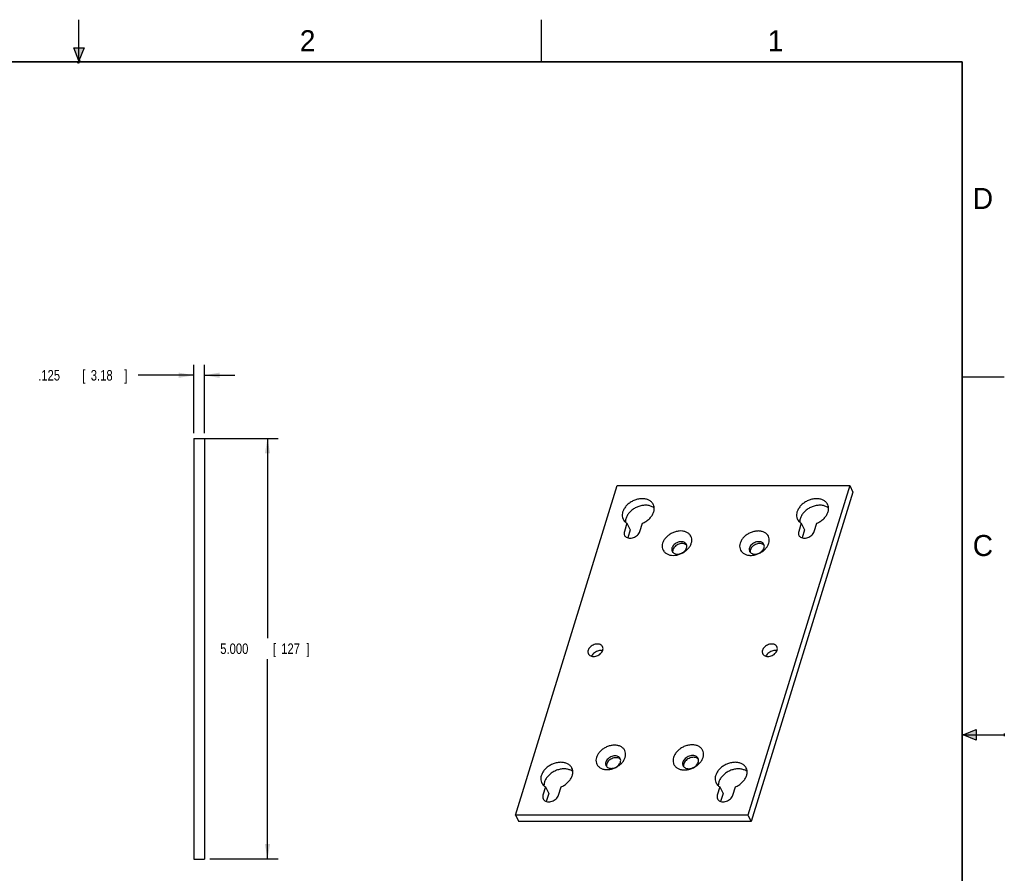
# Model space of a CAD drawing. Header units: inches. Extents: x 0 to 22, y 0 to 17.
# Tile 8 of 8: x 10.3 to 22, y 6.9 to 17. Entities that reach past the tile are written whole.
import ezdxf

# ---------------------------------------------------------------- set-up
doc = ezdxf.new("R2010")
doc.units = ezdxf.units.IN
doc.header["$LTSCALE"] = 1.21
doc.header["$MEASUREMENT"] = 0
doc.layers.get('0').update_dxf_attribs({"linetype": 'CONTINUOUS'})
doc.layers.add('DIMENSIONS', color=7, linetype='CONTINUOUS')
doc.styles.get("Standard").update_dxf_attribs({"font": 'txt', "width": 0.8})
doc.dimstyles.new('DIMSTYLE_1', dxfattribs={"dimtxt": 0.125, "dimasz": 0.18, "dimexe": 0.18, "dimexo": 0.0625, "dimgap": 0.09, "dimtad": 0, "dimtih": 1, "dimtoh": 1, "dimdec": 3, "dimzin": 4, "dimdsep": 46, "dimtxsty": 'STANDARD', "dimblk": '_FILLED', "dimblk1": '_FILLED', "dimblk2": '_FILLED', "dimcen": 0.09, "dimadec": 0, "dimazin": 0, "dimtp": 0.01, "dimtm": 0.01, "dimtfac": 1, "dimtdec": 3, "dimtofl": 0, "dimtmove": 0, "dimatfit": 3, "dimldrblk": '_FILLED', "dimfxl": 1, "dimtolj": 1, "dimtzin": 4, "dimarcsym": 0})

# ---------------------------------------------------------------- blocks, each defined once
blk = doc.blocks.new('_FILLED')
at = {"color": 0, "linetype": 'BYBLOCK'}
blk.add_solid([(0, 0), (-1, 0.174), (-1, -0.174)], dxfattribs=at)
blk = doc.blocks.new('*D2')
at = {"layer": 'DIMENSIONS', "color": 2, "linetype": 'CONTINUOUS'}
for p, q in [((12.429, 12.024), (13.366, 12.024)), ((13.241, 12.024), (13.241, 9.649)), ((13.241, 7.024), (13.241, 9.399)), ((12.554, 7.024), (13.366, 7.024))]:
    blk.add_line(p, q, dxfattribs=at)
at = {"layer": 'DIMENSIONS', "color": 2, "linetype": 'CONTINUOUS', "xscale": 0.18, "yscale": 0.18, "zscale": 0.18}
for p, rotation in [((13.241, 12.024), 90), ((13.241, 7.024), 270)]:
    blk.add_blockref('_FILLED', p, dxfattribs=dict(at, rotation=rotation))
at = {"layer": 'DIMENSIONS', "color": 2, "linetype": 'CONTINUOUS', "width": 0.8}
for s, p in [('5.000', (12.679, 9.461)), ('[', (13.304, 9.461)), ('127', (13.404, 9.461)), (']', (13.704, 9.461))]:
    blk.add_text(s, height=0.125, dxfattribs=at).set_placement(p)
blk = doc.blocks.new('*D3')
at = {"layer": 'DIMENSIONS', "color": 2, "linetype": 'CONTINUOUS'}
for p, q in [((12.366, 12.086), (12.366, 12.899)), ((12.491, 12.086), (12.491, 12.899)), ((12.366, 12.774), (11.703, 12.774)), ((12.491, 12.774), (12.851, 12.774))]:
    blk.add_line(p, q, dxfattribs=at)
at = {"layer": 'DIMENSIONS', "color": 2, "linetype": 'CONTINUOUS', "xscale": 0.18, "yscale": 0.18, "zscale": 0.18}
blk.add_blockref('_FILLED', (12.366, 12.774), dxfattribs=at)
at = {"layer": 'DIMENSIONS', "color": 2, "linetype": 'CONTINUOUS', "xscale": 0.18, "yscale": 0.18, "zscale": 0.18, "rotation": 180}
blk.add_blockref('_FILLED', (12.491, 12.774), dxfattribs=at)
at = {"layer": 'DIMENSIONS', "color": 2, "linetype": 'CONTINUOUS', "width": 0.8}
for s, p in [('.125', (10.515, 12.711)), ('[', (11.04, 12.711)), ('3.18', (11.14, 12.711)), (']', (11.54, 12.711))]:
    blk.add_text(s, height=0.125, dxfattribs=at).set_placement(p)

msp = doc.modelspace()

# ---------------------------------------------------------------- hatches: boundary and pattern name
at = {"linetype": 'CONTINUOUS'}
for points in [[(11, 16.51), (10.9375, 16.6663), (11.0625, 16.6663)], [(21.6663, 8.5625), (21.6663, 8.4375), (21.51, 8.5)]]:
    msp.add_hatch(color=2, dxfattribs=at).paths.add_polyline_path(points)

# ---------------------------------------------------------------- linework, layer by layer
at = {"color": 2, "linetype": 'CONTINUOUS'}
for p, q in [((11, 16.485), (11, 17)), ((16.5, 16.5), (16.5, 17)), ((11, 16.51), (10.9375, 16.6663)), ((10.9375, 16.6663), (11.0625, 16.6663)), ((11.0625, 16.6663), (11, 16.51)), ((11.015, 16.515), (10.985, 16.485)), ((10.985, 16.485), (11, 16.515)), ((11, 16.485), (11.015, 16.515)), ((22, 12.75), (21.5, 12.75)), ((21.51, 8.5), (21.6663, 8.5625)), ((21.6663, 8.5625), (21.6663, 8.4375)), ((21.51, 8.5), (22, 8.5)), ((21.6663, 8.4375), (21.51, 8.5)), ((22, 8.515), (22, 8.485))]:
    msp.add_line(p, q, dxfattribs=at)
at = {"color": 7, "linetype": 'CONTINUOUS'}
for p, q in [((12.3663, 12.0239), (12.3663, 7.0239)), ((12.3663, 12.0239), (12.4913, 12.0239)), ((12.4913, 12.0239), (12.4913, 7.0239)), ((16.1894, 7.5465), (17.3997, 11.4631)), ((17.3997, 11.4631), (20.1629, 11.4631)), ((20.1629, 11.4631), (18.9525, 7.5465)), ((20.201, 11.3854), (18.9907, 7.4688)), ((20.1629, 11.4631), (20.201, 11.3854)), ((17.5142, 11.0141), (17.4835, 10.9148)), ((17.5142, 11.0141), (17.5524, 10.9364)), ((17.6677, 10.9148), (17.6984, 11.0141)), ((19.5866, 11.0141), (19.5559, 10.9148)), ((19.5866, 11.0141), (19.6247, 10.9364)), ((19.7401, 10.9148), (19.7708, 11.0141)), ((17.5524, 10.9364), (17.523, 10.8414)), ((19.6247, 10.9364), (19.5954, 10.8414)), ((16.546, 7.8808), (16.5153, 7.7815)), ((16.546, 7.8808), (16.5841, 7.8031)), ((16.6995, 7.7815), (16.7302, 7.8808)), ((18.6184, 7.8808), (18.5877, 7.7815)), ((18.6184, 7.8808), (18.6565, 7.8031)), ((18.7719, 7.7815), (18.8026, 7.8808)), ((16.5841, 7.8031), (16.5548, 7.7081)), ((18.6565, 7.8031), (18.6271, 7.7081)), ((16.1894, 7.5465), (16.2275, 7.4688)), ((18.9525, 7.5465), (16.1894, 7.5465)), ((18.9525, 7.5465), (18.9907, 7.4688)), ((18.9907, 7.4688), (16.2275, 7.4688)), ((12.3663, 7.0239), (12.4913, 7.0239))]:
    msp.add_line(p, q, dxfattribs=at)
at = {"color": 7, "linetype": 'CONTINUOUS', "const_width": 0.02}
for points in [[(21.5, 16.5), (0.5, 16.5)], [(21.5, 0.5), (21.5, 16.5)]]:
    msp.add_lwpolyline(points, dxfattribs=at)
at = {"color": 7, "linetype": 'CONTINUOUS'}
for points, knots in [([(17.8278, 11.2379), (17.8273, 11.2388), (17.8216, 11.2501), (17.8063, 11.27), (17.7756, 11.291), (17.738, 11.3038), (17.6958, 11.3079), (17.651, 11.3033), (17.6062, 11.2902), (17.5637, 11.2694), (17.5258, 11.2421), (17.4947, 11.2096), (17.4719, 11.1737), (17.4588, 11.1362), (17.4564, 11.099), (17.4627, 11.0744), (17.4682, 11.0628), (17.4687, 11.0617)], [0, 0, 0, 0, 0.0056541, 0.0693141, 0.1362571, 0.2084123, 0.2862998, 0.3691876, 0.4554397, 0.5428871, 0.6291837, 0.7121538, 0.7901478, 0.8624127, 0.929442, 0.9931391, 1, 1, 1, 1]), ([(17.6984, 11.0141), (17.713, 11.0203), (17.7408, 11.0351), (17.7775, 11.0636), (17.8072, 11.0969), (17.8281, 11.1333), (17.8391, 11.1709), (17.8392, 11.2067), (17.8324, 11.2285), (17.8278, 11.2379)], [0, 0, 0, 0, 0.1657998, 0.3285442, 0.4842507, 0.6300733, 0.7650082, 0.8905223, 1, 1, 1, 1]), ([(19.9002, 11.2379), (19.8997, 11.2388), (19.894, 11.2501), (19.8787, 11.27), (19.848, 11.291), (19.8104, 11.3038), (19.7681, 11.3079), (19.7234, 11.3033), (19.6786, 11.2902), (19.6361, 11.2694), (19.5982, 11.2421), (19.567, 11.2096), (19.5442, 11.1737), (19.5312, 11.1362), (19.5288, 11.099), (19.5351, 11.0744), (19.5405, 11.0628), (19.5411, 11.0617)], [0, 0, 0, 0, 0.0056541, 0.0693141, 0.1362571, 0.2084123, 0.2862998, 0.3691876, 0.4554397, 0.5428871, 0.6291837, 0.7121538, 0.7901478, 0.8624127, 0.929442, 0.9931391, 1, 1, 1, 1]), ([(19.7708, 11.0141), (19.7854, 11.0203), (19.8132, 11.0351), (19.8499, 11.0636), (19.8795, 11.0969), (19.9005, 11.1333), (19.9115, 11.1709), (19.9116, 11.2067), (19.9048, 11.2285), (19.9002, 11.2379)], [0, 0, 0, 0, 0.1657998, 0.3285442, 0.4842507, 0.6300733, 0.7650082, 0.8905223, 1, 1, 1, 1]), ([(17.8379, 11.1955), (17.8306, 11.2017), (17.8113, 11.2141), (17.7762, 11.2261), (17.7339, 11.2302), (17.6891, 11.2256), (17.6443, 11.2125), (17.6018, 11.1917), (17.564, 11.1644), (17.5328, 11.1319), (17.51, 11.096), (17.4977, 11.0607), (17.4956, 11.0377), (17.496, 11.0278)], [0, 0, 0, 0, 0.0635519, 0.1501467, 0.243621, 0.3430962, 0.4466089, 0.5515561, 0.6551222, 0.7546962, 0.8482982, 0.9350247, 1, 1, 1, 1]), ([(19.9103, 11.1955), (19.9029, 11.2017), (19.8837, 11.2141), (19.8486, 11.2261), (19.8063, 11.2302), (19.7615, 11.2256), (19.7167, 11.2125), (19.6742, 11.1917), (19.6364, 11.1644), (19.6052, 11.1319), (19.5824, 11.096), (19.5701, 11.0607), (19.568, 11.0377), (19.5684, 11.0278)], [0, 0, 0, 0, 0.0635519, 0.1501467, 0.243621, 0.3430962, 0.4466089, 0.5515561, 0.6551222, 0.7546962, 0.8482982, 0.9350247, 1, 1, 1, 1]), ([(17.4687, 11.0617), (17.4732, 11.0525), (17.486, 11.0339), (17.5039, 11.0201), (17.5142, 11.0141)], [0, 0, 0, 0, 0.4608089, 1, 1, 1, 1]), ([(19.5411, 11.0617), (19.5456, 11.0525), (19.5584, 11.0339), (19.5763, 11.0201), (19.5866, 11.0141)], [0, 0, 0, 0, 0.4608089, 1, 1, 1, 1]), ([(17.4835, 10.9148), (17.4813, 10.9077), (17.4791, 10.8932), (17.4824, 10.8782), (17.4856, 10.8713), (17.4859, 10.8707)], [0, 0, 0, 0, 0.4958721, 0.9587503, 1, 1, 1, 1]), ([(17.4859, 10.8707), (17.4886, 10.8651), (17.4969, 10.8539), (17.5155, 10.8421), (17.5392, 10.8361), (17.5655, 10.8363), (17.5924, 10.8427), (17.618, 10.8547), (17.6404, 10.8714), (17.6577, 10.8915), (17.6653, 10.907), (17.6677, 10.9148)], [0, 0, 0, 0, 0.0831119, 0.1800443, 0.2863005, 0.4021367, 0.5250327, 0.6507762, 0.7745389, 0.8919177, 1, 1, 1, 1]), ([(18.2793, 10.7777), (18.2828, 10.7889), (18.2868, 10.8116), (18.2825, 10.8453), (18.2675, 10.8751), (18.243, 10.8988), (18.2108, 10.915), (18.1731, 10.9231), (18.132, 10.9228), (18.0896, 10.9143), (18.0484, 10.8981), (18.0107, 10.8751), (17.9784, 10.8465), (17.9535, 10.814), (17.9423, 10.7898), (17.9385, 10.7777)], [0, 0, 0, 0, 0.0700133, 0.1356457, 0.1996893, 0.2654886, 0.335769, 0.4118781, 0.4936948, 0.5798754, 0.6683716, 0.7567853, 0.8427315, 0.9242108, 1, 1, 1, 1]), ([(19.2004, 10.7777), (19.2039, 10.7889), (19.2079, 10.8116), (19.2036, 10.8453), (19.1886, 10.8751), (19.164, 10.8988), (19.1319, 10.915), (19.0942, 10.9231), (19.053, 10.9228), (19.0107, 10.9143), (18.9695, 10.8981), (18.9317, 10.8751), (18.8995, 10.8465), (18.8745, 10.814), (18.8634, 10.7898), (18.8596, 10.7777)], [0, 0, 0, 0, 0.0700133, 0.1356457, 0.1996893, 0.2654886, 0.335769, 0.4118781, 0.4936948, 0.5798754, 0.6683716, 0.7567853, 0.8427315, 0.9242108, 1, 1, 1, 1]), ([(19.5559, 10.9148), (19.5537, 10.9077), (19.5515, 10.8932), (19.5548, 10.8782), (19.558, 10.8713), (19.5583, 10.8707)], [0, 0, 0, 0, 0.4958721, 0.9587503, 1, 1, 1, 1]), ([(19.5583, 10.8707), (19.561, 10.8651), (19.5693, 10.8539), (19.5879, 10.8421), (19.6116, 10.8361), (19.6378, 10.8363), (19.6648, 10.8427), (19.6904, 10.8547), (19.7128, 10.8714), (19.7301, 10.8915), (19.7377, 10.907), (19.7401, 10.9148)], [0, 0, 0, 0, 0.0831119, 0.1800443, 0.2863005, 0.4021367, 0.5250327, 0.6507762, 0.7745389, 0.8919177, 1, 1, 1, 1]), ([(17.9385, 10.7777), (17.9351, 10.7665), (17.9311, 10.7438), (17.9354, 10.7101), (17.9504, 10.6802), (17.9749, 10.6566), (18.0071, 10.6404), (18.0448, 10.6323), (18.0859, 10.6326), (18.1283, 10.6411), (18.1695, 10.6573), (18.2072, 10.6803), (18.2395, 10.7089), (18.2644, 10.7414), (18.2756, 10.7656), (18.2793, 10.7777)], [0, 0, 0, 0, 0.0700133, 0.1356457, 0.1996893, 0.2654886, 0.335769, 0.4118781, 0.4936948, 0.5798754, 0.6683716, 0.7567853, 0.8427315, 0.9242108, 1, 1, 1, 1]), ([(18.2214, 10.7631), (18.2188, 10.7684), (18.2109, 10.7789), (18.1933, 10.7901), (18.171, 10.7958), (18.1462, 10.7956), (18.1207, 10.7896), (18.0965, 10.7782), (18.0754, 10.7625), (18.059, 10.7434), (18.0518, 10.7288), (18.0495, 10.7214)], [0, 0, 0, 0, 0.0830728, 0.1800045, 0.2862521, 0.4020746, 0.5249575, 0.650696, 0.7744685, 0.8918743, 1, 1, 1, 1]), ([(18.2185, 10.7585), (18.2141, 10.7621), (18.2026, 10.769), (18.1815, 10.7744), (18.1567, 10.7742), (18.1312, 10.7681), (18.107, 10.7568), (18.0859, 10.741), (18.0695, 10.722), (18.0623, 10.7074), (18.06, 10.7)], [0, 0, 0, 0, 0.0877607, 0.2059756, 0.3348489, 0.4715765, 0.611472, 0.7491639, 0.8797533, 1, 1, 1, 1]), ([(18.8596, 10.7777), (18.8561, 10.7665), (18.8521, 10.7438), (18.8565, 10.7101), (18.8715, 10.6802), (18.896, 10.6566), (18.9281, 10.6404), (18.9658, 10.6323), (19.007, 10.6326), (19.0493, 10.6411), (19.0905, 10.6573), (19.1283, 10.6803), (19.1605, 10.7089), (19.1855, 10.7414), (19.1967, 10.7656), (19.2004, 10.7777)], [0, 0, 0, 0, 0.0700133, 0.1356457, 0.1996893, 0.2654886, 0.335769, 0.4118781, 0.4936948, 0.5798754, 0.6683716, 0.7567853, 0.8427315, 0.9242108, 1, 1, 1, 1]), ([(19.1424, 10.7631), (19.1398, 10.7684), (19.132, 10.7789), (19.1144, 10.7901), (19.0921, 10.7958), (19.0672, 10.7956), (19.0418, 10.7896), (19.0176, 10.7782), (18.9965, 10.7625), (18.9801, 10.7434), (18.9728, 10.7288), (18.9706, 10.7214)], [0, 0, 0, 0, 0.0830728, 0.1800045, 0.2862521, 0.4020746, 0.5249575, 0.650696, 0.7744685, 0.8918743, 1, 1, 1, 1]), ([(19.1395, 10.7585), (19.1352, 10.7621), (19.1237, 10.769), (19.1026, 10.7744), (19.0778, 10.7742), (19.0523, 10.7681), (19.0281, 10.7568), (19.007, 10.741), (18.9906, 10.722), (18.9834, 10.7074), (18.9811, 10.7)], [0, 0, 0, 0, 0.0877607, 0.2059756, 0.3348489, 0.4715765, 0.611472, 0.7491639, 0.8797533, 1, 1, 1, 1]), ([(18.0495, 10.7214), (18.0474, 10.7147), (18.0453, 10.701), (18.0484, 10.6868), (18.0515, 10.6803), (18.0517, 10.6798)], [0, 0, 0, 0, 0.4958073, 0.9585397, 1, 1, 1, 1]), ([(18.0517, 10.6798), (18.0543, 10.6745), (18.0622, 10.6639), (18.0798, 10.6528), (18.1021, 10.6471), (18.1269, 10.6473), (18.1524, 10.6533), (18.1766, 10.6646), (18.1977, 10.6804), (18.2141, 10.6994), (18.2213, 10.7141), (18.2236, 10.7214)], [0, 0, 0, 0, 0.0830728, 0.1800045, 0.2862521, 0.4020746, 0.5249575, 0.650696, 0.7744685, 0.8918743, 1, 1, 1, 1]), ([(18.2236, 10.7214), (18.2257, 10.7281), (18.2278, 10.7419), (18.2247, 10.756), (18.2216, 10.7625), (18.2214, 10.7631)], [0, 0, 0, 0, 0.4958073, 0.9585397, 1, 1, 1, 1]), ([(18.9706, 10.7214), (18.9685, 10.7147), (18.9664, 10.701), (18.9695, 10.6868), (18.9725, 10.6803), (18.9728, 10.6798)], [0, 0, 0, 0, 0.4958073, 0.9585397, 1, 1, 1, 1]), ([(18.9728, 10.6798), (18.9754, 10.6745), (18.9833, 10.6639), (19.0008, 10.6528), (19.0232, 10.6471), (19.048, 10.6473), (19.0735, 10.6533), (19.0977, 10.6646), (19.1188, 10.6804), (19.1352, 10.6994), (19.1424, 10.7141), (19.1447, 10.7214)], [0, 0, 0, 0, 0.0830728, 0.1800045, 0.2862521, 0.4020746, 0.5249575, 0.650696, 0.7744685, 0.8918743, 1, 1, 1, 1]), ([(19.1447, 10.7214), (19.1467, 10.7281), (19.1489, 10.7419), (19.1458, 10.756), (19.1427, 10.7625), (19.1424, 10.7631)], [0, 0, 0, 0, 0.4958073, 0.9585397, 1, 1, 1, 1]), ([(17.0529, 9.5048), (17.0508, 9.4981), (17.0487, 9.4844), (17.0518, 9.4702), (17.0548, 9.4637), (17.0551, 9.4632)], [0, 0, 0, 0, 0.4960157, 0.9589429, 1, 1, 1, 1]), ([(17.2248, 9.5464), (17.2221, 9.5517), (17.2143, 9.5623), (17.1967, 9.5735), (17.1744, 9.5792), (17.1496, 9.5789), (17.1241, 9.5729), (17.0999, 9.5616), (17.0788, 9.5458), (17.0624, 9.5268), (17.0552, 9.5122), (17.0529, 9.5048)], [0, 0, 0, 0, 0.0831495, 0.180073, 0.2863116, 0.4021242, 0.5249967, 0.6507247, 0.7744869, 0.8918832, 1, 1, 1, 1]), ([(17.0551, 9.4632), (17.0577, 9.4578), (17.0656, 9.4473), (17.0831, 9.4361), (17.1055, 9.4304), (17.1303, 9.4306), (17.1558, 9.4367), (17.18, 9.448), (17.2011, 9.4638), (17.2175, 9.4828), (17.2247, 9.4974), (17.227, 9.5048)], [0, 0, 0, 0, 0.0831495, 0.180073, 0.2863116, 0.4021242, 0.5249967, 0.6507247, 0.7744869, 0.8918832, 1, 1, 1, 1]), ([(17.2237, 9.4983), (17.2202, 9.4992), (17.2085, 9.5014), (17.1877, 9.5012), (17.1622, 9.4952), (17.138, 9.4839), (17.1169, 9.4681), (17.1023, 9.4511), (17.0958, 9.4393), (17.0938, 9.4346)], [0, 0, 0, 0, 0.0693931, 0.2287938, 0.3979114, 0.5709594, 0.7413017, 0.902882, 1, 1, 1, 1]), ([(17.227, 9.5048), (17.229, 9.5115), (17.2312, 9.5252), (17.2281, 9.5394), (17.225, 9.5459), (17.2248, 9.5464)], [0, 0, 0, 0, 0.4960157, 0.9589429, 1, 1, 1, 1]), ([(19.1253, 9.5048), (19.1232, 9.4981), (19.1211, 9.4844), (19.1242, 9.4702), (19.1272, 9.4637), (19.1275, 9.4632)], [0, 0, 0, 0, 0.4960157, 0.9589429, 1, 1, 1, 1]), ([(19.2972, 9.5464), (19.2945, 9.5517), (19.2867, 9.5623), (19.2691, 9.5735), (19.2468, 9.5792), (19.2219, 9.5789), (19.1965, 9.5729), (19.1723, 9.5616), (19.1512, 9.5458), (19.1348, 9.5268), (19.1275, 9.5122), (19.1253, 9.5048)], [0, 0, 0, 0, 0.0831495, 0.180073, 0.2863116, 0.4021242, 0.5249967, 0.6507247, 0.7744869, 0.8918832, 1, 1, 1, 1]), ([(19.1275, 9.4632), (19.1301, 9.4578), (19.1379, 9.4473), (19.1555, 9.4361), (19.1779, 9.4304), (19.2027, 9.4306), (19.2282, 9.4367), (19.2524, 9.448), (19.2735, 9.4638), (19.2899, 9.4828), (19.2971, 9.4974), (19.2994, 9.5048)], [0, 0, 0, 0, 0.0831495, 0.180073, 0.2863116, 0.4021242, 0.5249967, 0.6507247, 0.7744869, 0.8918832, 1, 1, 1, 1]), ([(19.2961, 9.4983), (19.2926, 9.4992), (19.2809, 9.5014), (19.2601, 9.5012), (19.2346, 9.4952), (19.2104, 9.4839), (19.1893, 9.4681), (19.1747, 9.4511), (19.1682, 9.4393), (19.1662, 9.4346)], [0, 0, 0, 0, 0.0693931, 0.2287938, 0.3979114, 0.5709594, 0.7413017, 0.902882, 1, 1, 1, 1]), ([(19.2994, 9.5048), (19.3014, 9.5115), (19.3036, 9.5252), (19.3005, 9.5394), (19.2974, 9.5459), (19.2972, 9.5464)], [0, 0, 0, 0, 0.4960157, 0.9589429, 1, 1, 1, 1]), ([(17.4926, 8.2319), (17.4961, 8.2431), (17.5001, 8.2658), (17.4958, 8.2995), (17.4808, 8.3293), (17.4563, 8.353), (17.4241, 8.3692), (17.3864, 8.3773), (17.3453, 8.377), (17.3029, 8.3685), (17.2617, 8.3523), (17.2239, 8.3293), (17.1917, 8.3007), (17.1668, 8.2682), (17.1556, 8.244), (17.1518, 8.2319)], [0, 0, 0, 0, 0.0700133, 0.1356457, 0.1996893, 0.2654886, 0.335769, 0.4118781, 0.4936948, 0.5798754, 0.6683716, 0.7567853, 0.8427315, 0.9242108, 1, 1, 1, 1]), ([(18.4188, 8.2319), (18.4223, 8.2434), (18.4265, 8.2668), (18.422, 8.3015), (18.4066, 8.3322), (18.3813, 8.3566), (18.3482, 8.3733), (18.3094, 8.3816), (18.267, 8.3813), (18.2234, 8.3726), (18.181, 8.3559), (18.1421, 8.3322), (18.1089, 8.3028), (18.0832, 8.2693), (18.0717, 8.2444), (18.0678, 8.2319)], [0, 0, 0, 0, 0.0700015, 0.1356425, 0.1997034, 0.2655206, 0.3358094, 0.4119018, 0.4936694, 0.5798267, 0.6683293, 0.7567661, 0.8427358, 0.9242247, 1, 1, 1, 1]), ([(17.1518, 8.2319), (17.1484, 8.2207), (17.1443, 8.198), (17.1487, 8.1643), (17.1637, 8.1344), (17.1882, 8.1108), (17.2203, 8.0946), (17.258, 8.0865), (17.2992, 8.0868), (17.3415, 8.0953), (17.3827, 8.1115), (17.4205, 8.1345), (17.4528, 8.1631), (17.4777, 8.1956), (17.4889, 8.2198), (17.4926, 8.2319)], [0, 0, 0, 0, 0.0700133, 0.1356457, 0.1996893, 0.2654886, 0.335769, 0.4118781, 0.4936948, 0.5798754, 0.6683716, 0.7567853, 0.8427315, 0.9242108, 1, 1, 1, 1]), ([(17.4347, 8.2173), (17.432, 8.2226), (17.4242, 8.2331), (17.4066, 8.2443), (17.3843, 8.25), (17.3595, 8.2498), (17.334, 8.2438), (17.3098, 8.2324), (17.2887, 8.2167), (17.2723, 8.1976), (17.2651, 8.183), (17.2628, 8.1756)], [0, 0, 0, 0, 0.0830728, 0.1800045, 0.2862521, 0.4020746, 0.5249575, 0.650696, 0.7744685, 0.8918743, 1, 1, 1, 1]), ([(17.4317, 8.2127), (17.4274, 8.2163), (17.4159, 8.2232), (17.3948, 8.2286), (17.37, 8.2283), (17.3445, 8.2223), (17.3203, 8.211), (17.2992, 8.1952), (17.2828, 8.1762), (17.2756, 8.1615), (17.2733, 8.1542)], [0, 0, 0, 0, 0.0877607, 0.2059756, 0.3348489, 0.4715765, 0.611472, 0.7491639, 0.8797533, 1, 1, 1, 1]), ([(17.4369, 8.1756), (17.4389, 8.1823), (17.4411, 8.196), (17.438, 8.2102), (17.4349, 8.2167), (17.4347, 8.2173)], [0, 0, 0, 0, 0.4958073, 0.9585397, 1, 1, 1, 1]), ([(18.0678, 8.2319), (18.0643, 8.2203), (18.0601, 8.197), (18.0646, 8.1622), (18.08, 8.1315), (18.1053, 8.1071), (18.1384, 8.0905), (18.1772, 8.0822), (18.2196, 8.0824), (18.2632, 8.0912), (18.3056, 8.1079), (18.3445, 8.1316), (18.3777, 8.161), (18.4034, 8.1945), (18.4149, 8.2194), (18.4188, 8.2319)], [0, 0, 0, 0, 0.0700015, 0.1356425, 0.1997034, 0.2655206, 0.3358094, 0.4119018, 0.4936694, 0.5798267, 0.6683293, 0.7567661, 0.8427358, 0.9242247, 1, 1, 1, 1]), ([(18.3607, 8.2197), (18.3579, 8.2253), (18.3496, 8.2365), (18.331, 8.2483), (18.3074, 8.2543), (18.2811, 8.2541), (18.2541, 8.2477), (18.2285, 8.2357), (18.2062, 8.219), (18.1888, 8.1989), (18.1812, 8.1834), (18.1788, 8.1756)], [0, 0, 0, 0, 0.0830728, 0.1800045, 0.2862521, 0.4020746, 0.5249575, 0.650696, 0.7744685, 0.8918743, 1, 1, 1, 1]), ([(18.3579, 8.2153), (18.3531, 8.2195), (18.3406, 8.2271), (18.3179, 8.2329), (18.2916, 8.2327), (18.2647, 8.2263), (18.239, 8.2143), (18.2167, 8.1976), (18.1994, 8.1775), (18.1917, 8.162), (18.1893, 8.1542)], [0, 0, 0, 0, 0.0930859, 0.2106108, 0.3387318, 0.4746612, 0.6137401, 0.7506282, 0.8804552, 1, 1, 1, 1]), ([(18.363, 8.1756), (18.3652, 8.1827), (18.3675, 8.1972), (18.3642, 8.2122), (18.3609, 8.2191), (18.3607, 8.2197)], [0, 0, 0, 0, 0.4958073, 0.9585397, 1, 1, 1, 1]), ([(16.8595, 8.1046), (16.8591, 8.1055), (16.8534, 8.1167), (16.8381, 8.1367), (16.8073, 8.1577), (16.7698, 8.1705), (16.7275, 8.1746), (16.6827, 8.17), (16.6379, 8.1569), (16.5954, 8.1361), (16.5576, 8.1088), (16.5264, 8.0763), (16.5036, 8.0404), (16.4905, 8.0029), (16.4881, 7.9657), (16.4945, 7.9411), (16.4999, 7.9295), (16.5004, 7.9284)], [0, 0, 0, 0, 0.0056541, 0.0693141, 0.1362571, 0.2084123, 0.2862998, 0.3691876, 0.4554397, 0.5428871, 0.6291837, 0.7121538, 0.7901478, 0.8624127, 0.929442, 0.9931391, 1, 1, 1, 1]), ([(16.8697, 8.0622), (16.8623, 8.0684), (16.8431, 8.0808), (16.8079, 8.0928), (16.7656, 8.0969), (16.7209, 8.0923), (16.6761, 8.0792), (16.6336, 8.0584), (16.5957, 8.0311), (16.5645, 7.9986), (16.5417, 7.9627), (16.5294, 7.9274), (16.5274, 7.9044), (16.5277, 7.8945)], [0, 0, 0, 0, 0.0635519, 0.1501467, 0.243621, 0.3430962, 0.4466089, 0.5515561, 0.6551222, 0.7546962, 0.8482982, 0.9350247, 1, 1, 1, 1]), ([(16.7302, 7.8808), (16.7447, 7.887), (16.7726, 7.9018), (16.8092, 7.9303), (16.8389, 7.9636), (16.8598, 8), (16.8708, 8.0376), (16.871, 8.0734), (16.8642, 8.0952), (16.8595, 8.1046)], [0, 0, 0, 0, 0.1657998, 0.3285442, 0.4842507, 0.6300733, 0.7650082, 0.8905223, 1, 1, 1, 1]), ([(17.2628, 8.1756), (17.2607, 8.1689), (17.2586, 8.1552), (17.2617, 8.141), (17.2647, 8.1345), (17.265, 8.134)], [0, 0, 0, 0, 0.4958073, 0.9585397, 1, 1, 1, 1]), ([(17.265, 8.134), (17.2676, 8.1287), (17.2755, 8.1181), (17.293, 8.1069), (17.3154, 8.1012), (17.3402, 8.1015), (17.3657, 8.1075), (17.3899, 8.1188), (17.411, 8.1346), (17.4274, 8.1536), (17.4346, 8.1683), (17.4369, 8.1756)], [0, 0, 0, 0, 0.0830728, 0.1800045, 0.2862521, 0.4020746, 0.5249575, 0.650696, 0.7744685, 0.8918743, 1, 1, 1, 1]), ([(18.1788, 8.1756), (18.1766, 8.1685), (18.1743, 8.154), (18.1776, 8.139), (18.1808, 8.1321), (18.1811, 8.1316)], [0, 0, 0, 0, 0.4958073, 0.9585397, 1, 1, 1, 1]), ([(18.1811, 8.1316), (18.1839, 8.1259), (18.1922, 8.1148), (18.2108, 8.103), (18.2344, 8.0969), (18.2607, 8.0972), (18.2877, 8.1035), (18.3133, 8.1155), (18.3356, 8.1322), (18.3529, 8.1523), (18.3606, 8.1678), (18.363, 8.1756)], [0, 0, 0, 0, 0.0830728, 0.1800045, 0.2862521, 0.4020746, 0.5249575, 0.650696, 0.7744685, 0.8918743, 1, 1, 1, 1]), ([(18.9319, 8.1046), (18.9315, 8.1055), (18.9258, 8.1167), (18.9105, 8.1367), (18.8797, 8.1577), (18.8422, 8.1705), (18.7999, 8.1746), (18.7551, 8.17), (18.7103, 8.1569), (18.6678, 8.1361), (18.63, 8.1088), (18.5988, 8.0763), (18.576, 8.0404), (18.5629, 8.0029), (18.5605, 7.9657), (18.5668, 7.9411), (18.5723, 7.9295), (18.5728, 7.9284)], [0, 0, 0, 0, 0.0056541, 0.0693141, 0.1362571, 0.2084123, 0.2862998, 0.3691876, 0.4554397, 0.5428871, 0.6291837, 0.7121538, 0.7901478, 0.8624127, 0.929442, 0.9931391, 1, 1, 1, 1]), ([(18.9421, 8.0622), (18.9347, 8.0684), (18.9154, 8.0808), (18.8803, 8.0928), (18.838, 8.0969), (18.7933, 8.0923), (18.7484, 8.0792), (18.706, 8.0584), (18.6681, 8.0311), (18.6369, 7.9986), (18.6141, 7.9627), (18.6018, 7.9274), (18.5998, 7.9044), (18.6001, 7.8945)], [0, 0, 0, 0, 0.0635519, 0.1501467, 0.243621, 0.3430962, 0.4466089, 0.5515561, 0.6551222, 0.7546962, 0.8482982, 0.9350247, 1, 1, 1, 1]), ([(18.8026, 7.8808), (18.8171, 7.887), (18.845, 7.9018), (18.8816, 7.9303), (18.9113, 7.9636), (18.9322, 8), (18.9432, 8.0376), (18.9434, 8.0734), (18.9365, 8.0952), (18.9319, 8.1046)], [0, 0, 0, 0, 0.1657998, 0.3285442, 0.4842507, 0.6300733, 0.7650082, 0.8905223, 1, 1, 1, 1]), ([(16.5004, 7.9284), (16.505, 7.9192), (16.5178, 7.9006), (16.5356, 7.8868), (16.546, 7.8808)], [0, 0, 0, 0, 0.4608089, 1, 1, 1, 1]), ([(18.5728, 7.9284), (18.5774, 7.9192), (18.5902, 7.9006), (18.608, 7.8868), (18.6184, 7.8808)], [0, 0, 0, 0, 0.4608089, 1, 1, 1, 1]), ([(16.5153, 7.7815), (16.5131, 7.7744), (16.5108, 7.7599), (16.5141, 7.7449), (16.5173, 7.738), (16.5176, 7.7374)], [0, 0, 0, 0, 0.4958721, 0.9587503, 1, 1, 1, 1]), ([(16.5176, 7.7374), (16.5204, 7.7318), (16.5287, 7.7206), (16.5473, 7.7088), (16.5709, 7.7028), (16.5972, 7.703), (16.6241, 7.7094), (16.6498, 7.7214), (16.6721, 7.7381), (16.6894, 7.7582), (16.6971, 7.7737), (16.6995, 7.7815)], [0, 0, 0, 0, 0.0831119, 0.1800443, 0.2863005, 0.4021367, 0.5250327, 0.6507762, 0.7745389, 0.8919177, 1, 1, 1, 1]), ([(18.5877, 7.7815), (18.5855, 7.7744), (18.5832, 7.7599), (18.5865, 7.7449), (18.5897, 7.738), (18.59, 7.7374)], [0, 0, 0, 0, 0.4958721, 0.9587503, 1, 1, 1, 1]), ([(18.59, 7.7374), (18.5928, 7.7318), (18.6011, 7.7206), (18.6197, 7.7088), (18.6433, 7.7028), (18.6696, 7.703), (18.6965, 7.7094), (18.7222, 7.7214), (18.7445, 7.7381), (18.7618, 7.7582), (18.7695, 7.7737), (18.7719, 7.7815)], [0, 0, 0, 0, 0.0831119, 0.1800443, 0.2863005, 0.4021367, 0.5250327, 0.6507762, 0.7745389, 0.8919177, 1, 1, 1, 1])]:
    msp.add_open_spline(points, degree=3, knots=knots, dxfattribs=at)
for points in [[(18.06, 10.7), (18.058, 10.6933), (18.0569, 10.6862), (18.0571, 10.6791)], [(18.0571, 10.6791), (18.0572, 10.6757), (18.0577, 10.6722), (18.0585, 10.6689)], [(18.2214, 10.7559), (18.2204, 10.7568), (18.2195, 10.7577), (18.2185, 10.7585)], [(18.2245, 10.7527), (18.2235, 10.7538), (18.2224, 10.7549), (18.2214, 10.7559)], [(18.9811, 10.7), (18.979, 10.6933), (18.9779, 10.6862), (18.9782, 10.6791)], [(18.9782, 10.6791), (18.9783, 10.6757), (18.9788, 10.6722), (18.9796, 10.6689)], [(19.1424, 10.7559), (19.1415, 10.7568), (19.1405, 10.7577), (19.1395, 10.7585)], [(19.1455, 10.7527), (19.1446, 10.7538), (19.1435, 10.7549), (19.1424, 10.7559)], [(17.4346, 8.2101), (17.4337, 8.211), (17.4327, 8.2119), (17.4317, 8.2127)], [(17.4378, 8.2069), (17.4368, 8.208), (17.4357, 8.2091), (17.4346, 8.2101)], [(18.36, 8.2134), (18.3593, 8.214), (18.3586, 8.2147), (18.3579, 8.2153)], [(18.3638, 8.2093), (18.3626, 8.2108), (18.3614, 8.2121), (18.36, 8.2134)], [(17.2733, 8.1542), (17.2712, 8.1475), (17.2701, 8.1404), (17.2704, 8.1333)], [(17.2704, 8.1333), (17.2705, 8.1299), (17.271, 8.1264), (17.2718, 8.1231)], [(18.1893, 8.1542), (18.1871, 8.1471), (18.1859, 8.1396), (18.1862, 8.1321)], [(18.1862, 8.1321), (18.1864, 8.1282), (18.1869, 8.1244), (18.1878, 8.1206)]]:
    msp.add_open_spline(points, degree=3, dxfattribs=at)

# ---------------------------------------------------------------- texts
at = {"color": 2, "linetype": 'CONTINUOUS'}
for s, p in [('2', (13.625, 16.625)), ('1', (19.1875, 16.625)), ('D', (21.625, 14.75)), ('C', (21.625, 10.625))]:
    msp.add_text(s, height=0.25, dxfattribs=at).set_placement(p)

# ---------------------------------------------------------------- dimensions: what is measured, and where the dimension line sits
at = {"layer": 'DIMENSIONS', "color": 2, "linetype": 'CONTINUOUS'}
for base, p1, p2, angle, picture, middle in [((12.3663, 12.7739), (12.4913, 12.0864), (12.3663, 12.0864), 180, '*D3', (11.0778, 12.7739)), ((13.2413, 7.0239), (12.4288, 12.0239), (12.5538, 7.0239), 270, '*D2', (13.2413, 9.5239))]:
    dim = msp.add_linear_dim(base=base, p1=p1, p2=p2, angle=angle, dimstyle='DIMSTYLE_1', dxfattribs=at)
    dim.commit()
    dim.dimension.update_dxf_attribs({"geometry": picture, "text_midpoint": middle, "dimtype": 160})

doc.saveas('drawing.dxf')
